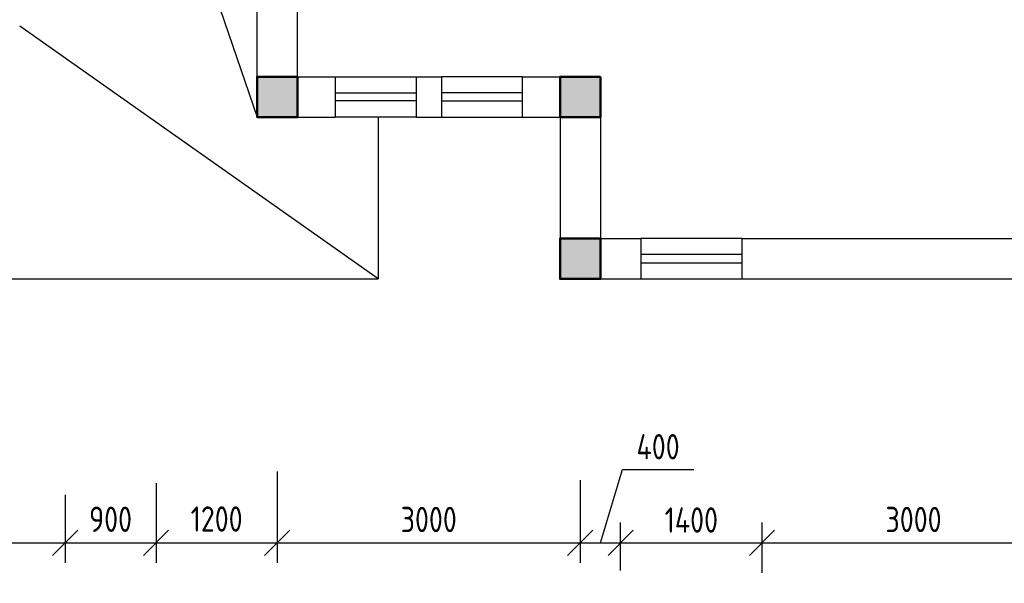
# Model space of a CAD drawing. Header units: millimetres. Extents: x 151654 to 877351, y 70322 to 154322.
# Tile 106 of 173: x 368902 to 378650, y 87643 to 93218. Entities that reach past the tile are written whole.
import ezdxf

# ---------------------------------------------------------------- set-up
doc = ezdxf.new("R2010")
doc.units = ezdxf.units.MM
doc.layers.add('kolonn', color=7, linetype='Continuous')
doc.styles.add('ГОСТ 2.304', font='CS_Gost2304.shx')
doc.dimstyles.new('СПДС', dxfattribs={"dimscale": 100, "dimtxt": 2.5, "dimasz": 2.5, "dimexe": 2, "dimexo": 0.625, "dimgap": 1, "dimtad": 1, "dimdec": 0, "dimtxsty": 'ГОСТ 2.304', "dimblk": 'OBLIQUE', "dimblk1": 'OBLIQUE', "dimblk2": 'OBLIQUE', "dimcen": 2.5, "dimdle": 2, "dimadec": 0, "dimazin": 2, "dimtfac": 0.75, "dimtdec": 4, "dimtmove": 1, "dimatfit": 3, "dimfxl": 1, "dimtfill": 1, "dimtolj": 1, "dimarcsym": 1})

# ---------------------------------------------------------------- blocks, each defined once
blk = doc.blocks.new('ghsdd')
at = {"ltscale": 50, "true_color": 0x757575}
h = blk.add_hatch(color=8, dxfattribs=at)
h.paths.add_polyline_path([(0, 200), (-200, 200), (-200, 0), (0, 0)])
h.paths.add_polyline_path([(200, 0), (200, 200), (0, 200), (0, 0)])
h.paths.add_polyline_path([(0, 0), (-200, 0), (-200, -200), (0, -200)])
h.paths.add_polyline_path([(0, 0), (0, -200), (200, -200), (200, 0)])
at = {"lineweight": 50, "ltscale": 50}
blk.add_lwpolyline([(200, 200), (200, -200), (-200, -200), (-200, 200), (200, 200)], dxfattribs=at)
blk = doc.blocks.new('_Oblique')
at = {"color": 0, "linetype": 'ByBlock', "lineweight": -2}
blk.add_line((-0.5, -0.5), (0.5, 0.5), dxfattribs=at)
blk = doc.blocks.new('*D1249')
at = {"color": 0, "lineweight": -2, "transparency": 16777216}
for p, q in [((366351.5, 88716.6), (366351.5, 87843.7)), ((369351.5, 88516.6), (369351.5, 87843.7)), ((366151.5, 88043.7), (369551.5, 88043.7))]:
    blk.add_line(p, q, dxfattribs=at)
at = {"color": 0, "lineweight": -2, "transparency": 16777216, "xscale": 250, "yscale": 250, "zscale": 250, "rotation": 180}
blk.add_blockref('_Oblique', (366351.5, 88043.7), dxfattribs=at)
at = {"color": 0, "lineweight": -2, "transparency": 16777216, "xscale": 250, "yscale": 250, "zscale": 250}
blk.add_blockref('_Oblique', (369351.5, 88043.7), dxfattribs=at)
at = {"color": 0, "transparency": 16777216, "insert": (367851.5, 88273.9), "char_height": 250, "attachment_point": 5, "style": 'ГОСТ 2.304', "bg_fill": 3, "box_fill_scale": 1.1, "bg_fill_color": 256, "bg_fill_true_color": 13158600, "bg_fill_transparency": 0}
blk.add_mtext('\\A1;3000', dxfattribs=at)
blk = doc.blocks.new('*D1250')
at = {"color": 0, "lineweight": -2, "transparency": 16777216}
for p, q in [((370251.5, 88633.3), (370251.5, 87843.7)), ((369351.5, 88516.6), (369351.5, 87843.7)), ((369151.5, 88043.7), (370451.5, 88043.7))]:
    blk.add_line(p, q, dxfattribs=at)
at = {"color": 0, "lineweight": -2, "transparency": 16777216, "xscale": 250, "yscale": 250, "zscale": 250, "rotation": 180}
blk.add_blockref('_Oblique', (369351.5, 88043.7), dxfattribs=at)
at = {"color": 0, "lineweight": -2, "transparency": 16777216, "xscale": 250, "yscale": 250, "zscale": 250}
blk.add_blockref('_Oblique', (370251.5, 88043.7), dxfattribs=at)
at = {"color": 0, "transparency": 16777216, "insert": (369801.5, 88276), "char_height": 250, "attachment_point": 5, "style": 'ГОСТ 2.304', "bg_fill": 3, "box_fill_scale": 1.1, "bg_fill_color": 256, "bg_fill_true_color": 13158600, "bg_fill_transparency": 0}
blk.add_mtext('\\A1;900', dxfattribs=at)
blk = doc.blocks.new('*D1251')
at = {"color": 0, "lineweight": -2, "transparency": 16777216}
for p, q in [((371451.5, 88750.1), (371451.5, 87843.7)), ((370251.5, 88633.3), (370251.5, 87843.7)), ((370051.5, 88043.7), (371651.5, 88043.7))]:
    blk.add_line(p, q, dxfattribs=at)
at = {"color": 0, "lineweight": -2, "transparency": 16777216, "xscale": 250, "yscale": 250, "zscale": 250, "rotation": 180}
blk.add_blockref('_Oblique', (370251.5, 88043.7), dxfattribs=at)
at = {"color": 0, "lineweight": -2, "transparency": 16777216, "xscale": 250, "yscale": 250, "zscale": 250}
blk.add_blockref('_Oblique', (371451.5, 88043.7), dxfattribs=at)
at = {"color": 0, "transparency": 16777216, "insert": (370851.5, 88278.4), "char_height": 250, "attachment_point": 5, "style": 'ГОСТ 2.304', "bg_fill": 3, "box_fill_scale": 1.1, "bg_fill_color": 256, "bg_fill_true_color": 13158600, "bg_fill_transparency": 0}
blk.add_mtext('\\A1;1200', dxfattribs=at)
blk = doc.blocks.new('*D1252')
at = {"color": 0, "lineweight": -2, "transparency": 16777216}
for p, q in [((371451.5, 88750.1), (371451.5, 87843.7)), ((374451.5, 88664), (374451.5, 87843.7)), ((371251.5, 88043.7), (374651.5, 88043.7))]:
    blk.add_line(p, q, dxfattribs=at)
at = {"color": 0, "lineweight": -2, "transparency": 16777216, "xscale": 250, "yscale": 250, "zscale": 250, "rotation": 180}
blk.add_blockref('_Oblique', (371451.5, 88043.7), dxfattribs=at)
at = {"color": 0, "lineweight": -2, "transparency": 16777216, "xscale": 250, "yscale": 250, "zscale": 250}
blk.add_blockref('_Oblique', (374451.5, 88043.7), dxfattribs=at)
at = {"color": 0, "transparency": 16777216, "insert": (372951.5, 88273.9), "char_height": 250, "attachment_point": 5, "style": 'ГОСТ 2.304', "bg_fill": 3, "box_fill_scale": 1.1, "bg_fill_color": 256, "bg_fill_true_color": 13158600, "bg_fill_transparency": 0}
blk.add_mtext('\\A1;3000', dxfattribs=at)
blk = doc.blocks.new('*D1253')
at = {"color": 0, "lineweight": -2, "transparency": 16777216}
for p, q in [((374651.5, 88043.7), (374869, 88768.7)), ((374869, 88768.7), (375575.3, 88768.7)), ((374451.5, 88664), (374451.5, 87843.7)), ((374851.5, 87768.8), (374851.5, 88243.7)), ((374251.5, 88043.7), (375051.5, 88043.7))]:
    blk.add_line(p, q, dxfattribs=at)
at = {"color": 0, "lineweight": -2, "transparency": 16777216, "xscale": 250, "yscale": 250, "zscale": 250, "rotation": 180}
blk.add_blockref('_Oblique', (374451.5, 88043.7), dxfattribs=at)
at = {"color": 0, "lineweight": -2, "transparency": 16777216, "xscale": 250, "yscale": 250, "zscale": 250}
blk.add_blockref('_Oblique', (374851.5, 88043.7), dxfattribs=at)
at = {"color": 0, "transparency": 16777216, "insert": (375222.2, 88993.7), "char_height": 250, "attachment_point": 5, "style": 'ГОСТ 2.304', "bg_fill": 3, "box_fill_scale": 1.1, "bg_fill_color": 256, "bg_fill_true_color": 13158600, "bg_fill_transparency": 0}
blk.add_mtext('\\A1;400', dxfattribs=at)
blk = doc.blocks.new('*D1254')
at = {"color": 0, "lineweight": -2, "transparency": 16777216}
for p, q in [((374851.5, 87768.8), (374851.5, 88243.7)), ((376251.5, 87747.5), (376251.5, 88243.7)), ((374651.5, 88043.7), (376451.5, 88043.7))]:
    blk.add_line(p, q, dxfattribs=at)
at = {"color": 0, "lineweight": -2, "transparency": 16777216, "xscale": 250, "yscale": 250, "zscale": 250, "rotation": 180}
blk.add_blockref('_Oblique', (374851.5, 88043.7), dxfattribs=at)
at = {"color": 0, "lineweight": -2, "transparency": 16777216, "xscale": 250, "yscale": 250, "zscale": 250}
blk.add_blockref('_Oblique', (376251.5, 88043.7), dxfattribs=at)
at = {"color": 0, "transparency": 16777216, "insert": (375551.5, 88268.7), "char_height": 250, "attachment_point": 5, "style": 'ГОСТ 2.304', "bg_fill": 3, "box_fill_scale": 1.1, "bg_fill_color": 256, "bg_fill_true_color": 13158600, "bg_fill_transparency": 0}
blk.add_mtext('\\A1;1400', dxfattribs=at)
blk = doc.blocks.new('*D1255')
at = {"color": 0, "lineweight": -2, "transparency": 16777216}
for p, q in [((376251.5, 87747.5), (376251.5, 88243.7)), ((379251.5, 87705), (379251.5, 88243.7)), ((376051.5, 88043.7), (379451.5, 88043.7))]:
    blk.add_line(p, q, dxfattribs=at)
at = {"color": 0, "lineweight": -2, "transparency": 16777216, "xscale": 250, "yscale": 250, "zscale": 250, "rotation": 180}
blk.add_blockref('_Oblique', (376251.5, 88043.7), dxfattribs=at)
at = {"color": 0, "lineweight": -2, "transparency": 16777216, "xscale": 250, "yscale": 250, "zscale": 250}
blk.add_blockref('_Oblique', (379251.5, 88043.7), dxfattribs=at)
at = {"color": 0, "transparency": 16777216, "insert": (377751.5, 88273.9), "char_height": 250, "attachment_point": 5, "style": 'ГОСТ 2.304', "bg_fill": 3, "box_fill_scale": 1.1, "bg_fill_color": 256, "bg_fill_true_color": 13158600, "bg_fill_transparency": 0}
blk.add_mtext('\\A1;3000', dxfattribs=at)

msp = doc.modelspace()

# ---------------------------------------------------------------- linework, layer by layer
at = {"lineweight": 30}
for p, q in [((371251.5, 92254.5), (371251.5, 102204.5)), ((371651.5, 92654.5), (371651.5, 100454.5)), ((371651.5, 92654.5), (372026.5, 92654.5)), ((372026.5, 92654.5), (372026.5, 92254.5)), ((372826.5, 92654.5), (372826.5, 92254.5)), ((372826.5, 92654.5), (373076.5, 92654.5)), ((373076.5, 92654.5), (373076.5, 92254.5)), ((373876.5, 92654.5), (373876.5, 92254.5)), ((373876.5, 92654.5), (374651.5, 92654.5)), ((374651.5, 92654.5), (374651.5, 91054.5)), ((371251.5, 92254.5), (372026.5, 92254.5)), ((372826.5, 92254.5), (373076.5, 92254.5)), ((373876.5, 92254.5), (374251.5, 92254.5)), ((374251.5, 92254.5), (374251.5, 90654.5)), ((374651.5, 91054.5), (375051.5, 91054.5)), ((375051.5, 91054.5), (375051.5, 90654.5)), ((376051.5, 91054.5), (376051.5, 90654.5)), ((376051.5, 91054.5), (379451.5, 91054.5)), ((374251.5, 90654.5), (375051.5, 90654.5)), ((376051.5, 90654.5), (379451.5, 90654.5))]:
    msp.add_line(p, q, dxfattribs=at)
for p, q in [((368901.5, 99154.5), (371251.5, 92254.5)), ((372451.5, 90654.5), (368901.5, 93154.5)), ((372451.5, 92254.5), (372451.5, 90654.5)), ((365351.5, 90654.5), (372451.5, 90654.5))]:
    msp.add_line(p, q)
at = {"color": 1}
for p, q in [((372026.5, 92654.5), (372826.5, 92654.5)), ((373876.5, 92654.5), (373076.5, 92654.5)), ((372026.5, 92494.5), (372826.5, 92494.5)), ((373876.5, 92494.5), (373076.5, 92494.5)), ((372826.5, 92414.5), (372026.5, 92414.5)), ((373076.5, 92414.5), (373876.5, 92414.5)), ((372826.5, 92254.5), (372026.5, 92254.5)), ((373076.5, 92254.5), (373876.5, 92254.5)), ((376051.5, 91054.5), (375051.5, 91054.5)), ((376051.5, 90894.5), (375051.5, 90894.5)), ((375051.5, 90814.5), (376051.5, 90814.5)), ((375051.5, 90654.5), (376051.5, 90654.5))]:
    msp.add_line(p, q, dxfattribs=at)

# ---------------------------------------------------------------- block references
at = {"layer": 'kolonn'}
for p in [(371451.5, 92454.5), (374451.5, 92454.5), (374451.5, 90854.5)]:
    msp.add_blockref('ghsdd', p, dxfattribs=at)

# ---------------------------------------------------------------- dimensions: what is measured, and where the dimension line sits
dim = msp.add_linear_dim(base=(369351.5, 88043.7), p1=(366351.5, 88779.1), p2=(369351.5, 88579.1), dimstyle='СПДС')
dim.commit()
dim.dimension.update_dxf_attribs({"geometry": '*D1249', "text_midpoint": (367851.5, 88273.9)})

# ---------------------------------------------------------------- next in the draw order: dimensions: what is measured, and where the dimension line sits
dim = msp.add_linear_dim(base=(370251.5, 88043.7), p1=(369351.5, 88579.1), p2=(370251.5, 88695.8), dimstyle='СПДС')
dim.commit()
dim.dimension.update_dxf_attribs({"geometry": '*D1250', "text_midpoint": (369801.5, 88276)})

# ---------------------------------------------------------------- next in the draw order: dimensions: what is measured, and where the dimension line sits
dim = msp.add_linear_dim(base=(371451.5, 88043.7), p1=(370251.5, 88695.8), p2=(371451.5, 88812.6), dimstyle='СПДС')
dim.commit()
dim.dimension.update_dxf_attribs({"geometry": '*D1251', "text_midpoint": (370851.5, 88278.4)})

# ---------------------------------------------------------------- next in the draw order: dimensions: what is measured, and where the dimension line sits
dim = msp.add_linear_dim(base=(374451.5, 88043.7), p1=(371451.5, 88812.6), p2=(374451.5, 88726.5), dimstyle='СПДС')
dim.commit()
dim.dimension.update_dxf_attribs({"geometry": '*D1252', "text_midpoint": (372951.5, 88273.9)})

# ---------------------------------------------------------------- next in the draw order: dimensions: what is measured, and where the dimension line sits
dim = msp.add_linear_dim(base=(374851.5, 88043.7), p1=(374451.5, 88726.5), p2=(374851.5, 87706.3), dimstyle='СПДС')
dim.commit()
dim.dimension.update_dxf_attribs({"geometry": '*D1253', "text_midpoint": (374969, 88993.7)})

# ---------------------------------------------------------------- next in the draw order: dimensions: what is measured, and where the dimension line sits
dim = msp.add_linear_dim(base=(376251.5, 88043.7), p1=(374851.5, 87706.3), p2=(376251.5, 87685), dimstyle='СПДС')
dim.commit()
dim.dimension.update_dxf_attribs({"geometry": '*D1254', "text_midpoint": (375551.5, 88268.7)})

# ---------------------------------------------------------------- next in the draw order: dimensions: what is measured, and where the dimension line sits
dim = msp.add_linear_dim(base=(379251.5, 88043.7), p1=(376251.5, 87685), p2=(379251.5, 87642.5), dimstyle='СПДС')
dim.commit()
dim.dimension.update_dxf_attribs({"geometry": '*D1255', "text_midpoint": (377751.5, 88273.9)})

doc.saveas('drawing.dxf')
